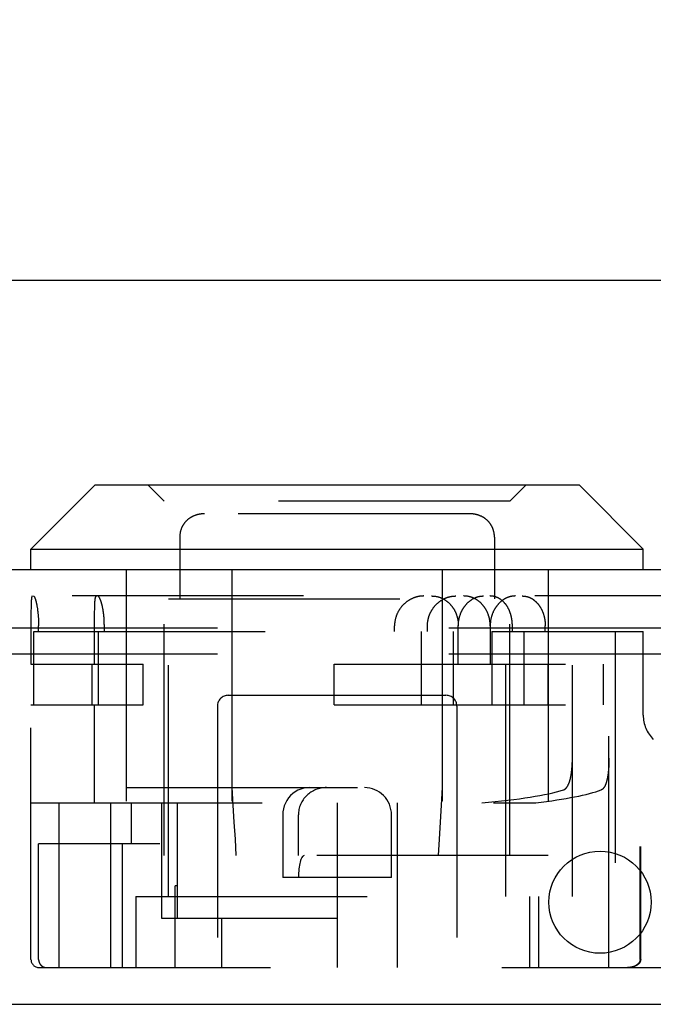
# Model space of a CAD drawing. Header units: inches. Extents: x 0 to 77.3, y 0 to 50.
# Tile 7 of 14: x 32.5 to 33.7, y 10.6 to 12.4. Entities that reach past the tile are written whole.
import ezdxf

# ---------------------------------------------------------------- set-up
doc = ezdxf.new("R2010")
doc.units = ezdxf.units.IN
doc.header["$LTSCALE"] = 4.25
doc.header["$MEASUREMENT"] = 0
doc.linetypes.add('HIDDEN', pattern=[0.2, 0.1, -0.1])
doc.layers.get('0').update_dxf_attribs({"linetype": 'CONTINUOUS'})
for name, color, linetype in [('DEFAULT_2', 8, 'HIDDEN'), ('DIMENSIONS', 7, 'CONTINUOUS'), ('DOOR_ASSEMBLY', 7, 'CONTINUOUS')]:
    doc.layers.add(name, color=color, linetype=linetype)
doc.styles.get("Standard").update_dxf_attribs({"font": 'arial.ttf'})
doc.dimstyles.new('DIMSTYLE_1', dxfattribs={"dimtxt": 0.340909, "dimasz": 0.454545, "dimexe": 0.09, "dimexo": 0.07, "dimgap": 0.0375, "dimtad": 0, "dimtih": 1, "dimtoh": 1, "dimzin": 4, "dimdsep": 46, "dimtxsty": 'Standard', "dimblk": '_FILLED', "dimblk1": '_FILLED', "dimblk2": '_FILLED', "dimcen": 0.09, "dimadec": 3, "dimazin": 1, "dimtfac": 1, "dimtdec": 3, "dimtofl": 0, "dimtmove": 0, "dimatfit": 3, "dimldrblk": '_FILLED', "dimfxl": 0, "dimtolj": 1, "dimtzin": 4, "dimarcsym": 0})

# ---------------------------------------------------------------- blocks, each defined once
blk = doc.blocks.new('_FILLED')
at = {"color": 0, "linetype": 'ByBlock'}
blk.add_solid([(0, 0), (-1, 0.2), (-1, -0.2)], dxfattribs=at)
blk = doc.blocks.new('*D11')
at = {"layer": 'DIMENSIONS', "color": 2, "linetype": 'Continuous'}
for p, q in [((18.4552, 11.5885), (18.4552, 12.3055)), ((34.8302, 11.5885), (34.8302, 12.3055)), ((18.4552, 11.8964), (25.0972, 11.8964)), ((34.8302, 11.8964), (28.1882, 11.8964))]:
    blk.add_line(p, q, dxfattribs=at)
at = {"layer": 'DIMENSIONS', "color": 2, "linetype": 'Continuous', "xscale": 0.4545454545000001, "yscale": 0.4545454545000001, "zscale": 0.4545454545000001, "rotation": 180}
blk.add_blockref('_FILLED', (18.4552, 11.8964), dxfattribs=at)
at = {"layer": 'DIMENSIONS', "color": 2, "linetype": 'Continuous', "xscale": 0.4545454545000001, "yscale": 0.4545454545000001, "zscale": 0.4545454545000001}
blk.add_blockref('_FILLED', (34.8302, 11.8964), dxfattribs=at)
at = {"layer": 'DIMENSIONS', "color": 2, "linetype": 'Continuous', "insert": (26.6427, 12.0669), "char_height": 0.34091, "width": 2.750084, "attachment_point": 2, "line_spacing_factor": 0.9}
blk.add_mtext('16.38 DOOR', dxfattribs=at)

msp = doc.modelspace()

# ---------------------------------------------------------------- linework, layer by layer
at = {"layer": 'DEFAULT_2', "color": 8, "linetype": 'HIDDEN'}
for p, q in [((34.5772, 11.2581), (18.6732, 11.2581)), ((34.5772, 11.2101), (18.6732, 11.2101))]:
    msp.add_line(p, q, dxfattribs=at)
at = {"layer": 'DOOR_ASSEMBLY', "color": 7, "linetype": 'Continuous'}
for p, q in [((32.6527, 11.5211), (32.5347, 11.4031)), ((32.6527, 11.5211), (33.5417, 11.5211)), ((33.5417, 11.5211), (33.6597, 11.4031)), ((32.5347, 11.4031), (33.6597, 11.4031)), ((32.5347, 11.3651), (32.5347, 11.4031)), ((33.6597, 11.3651), (33.6597, 11.4031))]:
    msp.add_line(p, q, dxfattribs=at)
at = {"layer": 'DOOR_ASSEMBLY', "color": 8, "linetype": 'HIDDEN'}
for p, q in [((32.7797, 11.4911), (32.7497, 11.5211)), ((33.4147, 11.4911), (33.4447, 11.5211)), ((33.4147, 11.4911), (32.7797, 11.4911)), ((32.7797, 10.8401), (32.7797, 11.4911)), ((33.4147, 10.8401), (33.4147, 11.4911)), ((32.8502, 11.468), (32.8495, 11.4679)), ((33.3405, 11.4681), (32.8538, 11.4681)), ((32.8322, 11.4634), (32.8315, 11.463)), ((32.8335, 11.4639), (32.8328, 11.4637)), ((32.8348, 11.4645), (32.8341, 11.4642)), ((33.3596, 11.4645), (33.3589, 11.4648)), ((33.3635, 11.4627), (33.3628, 11.463)), ((33.3647, 11.462), (33.3641, 11.4624)), ((33.3678, 11.4602), (33.3672, 11.4606)), ((32.8124, 11.4441), (32.8121, 11.4434)), ((32.8131, 11.4454), (32.8128, 11.4447)), ((33.3819, 11.4441), (33.3816, 11.4447)), ((33.3826, 11.4427), (33.3823, 11.4434)), ((33.3854, 11.434), (33.3852, 11.4347)), ((33.3863, 11.425), (33.3863, 11.3121)), ((32.7097, 11.3651), (32.7097, 10.8401)), ((32.904, 11.3651), (32.904, 10.8401)), ((33.2904, 11.3651), (33.2904, 10.8401)), ((33.4847, 11.3651), (33.4847, 10.8401)), ((34.7354, 11.3171), (18.55, 11.3171)), ((32.535, 11.3027), (32.5349, 11.301)), ((32.5351, 11.3049), (32.535, 11.3038)), ((32.535, 11.3038), (32.535, 11.3027)), ((32.5352, 11.3069), (32.5351, 11.3059)), ((32.5351, 11.3059), (32.5351, 11.3049)), ((32.5352, 11.3078), (32.5352, 11.3069)), ((32.652, 11.3027), (32.6521, 11.3038)), ((32.652, 11.3016), (32.652, 11.3027)), ((32.6521, 11.3038), (32.6522, 11.3049)), ((32.6522, 11.3049), (32.6522, 11.3059)), ((32.7872, 11.3121), (33.4072, 11.3121)), ((32.7872, 10.7651), (32.7872, 11.3121)), ((33.4072, 10.7651), (33.4072, 11.3121)), ((32.5348, 11.294), (32.5347, 11.2906)), ((32.5347, 11.2906), (32.5347, 11.2854)), ((32.5347, 11.2854), (32.5347, 11.1921)), ((32.5349, 11.2992), (32.5348, 11.2967)), ((32.5348, 11.2967), (32.5348, 11.294)), ((32.5349, 11.301), (32.5349, 11.2992)), ((32.5458, 11.2983), (32.546, 11.297)), ((32.546, 11.297), (32.5463, 11.2957)), ((32.5463, 11.2957), (32.5465, 11.2944)), ((32.5465, 11.2944), (32.5467, 11.293)), ((32.5467, 11.293), (32.5468, 11.2917)), ((32.5468, 11.2917), (32.547, 11.2902)), ((32.547, 11.2902), (32.5472, 11.2888)), ((32.5475, 11.2866), (32.5476, 11.2851)), ((32.5476, 11.2851), (32.5478, 11.2836)), ((32.6517, 11.2884), (32.6518, 11.292)), ((32.6517, 11.2839), (32.6517, 11.2884)), ((32.6518, 11.2947), (32.6519, 11.2967)), ((32.6518, 11.292), (32.6518, 11.2947)), ((32.6519, 11.2986), (32.652, 11.3004)), ((32.6519, 11.2967), (32.6519, 11.2986)), ((32.652, 11.3004), (32.652, 11.3016)), ((32.5478, 11.2836), (32.5479, 11.2821)), ((32.5479, 11.2821), (32.548, 11.2806)), ((32.5482, 11.2782), (32.5483, 11.2766)), ((32.5483, 11.2766), (32.5484, 11.275)), ((32.5484, 11.275), (32.5485, 11.2734)), ((32.5485, 11.2734), (32.5485, 11.2718)), ((32.5485, 11.2718), (32.5486, 11.2702)), ((32.5486, 11.2702), (32.5487, 11.2686)), ((32.5487, 11.2686), (32.5487, 11.267)), ((32.5487, 11.267), (32.5487, 11.2653)), ((32.6517, 11.2785), (32.6517, 11.2839)), ((32.6517, 11.1921), (32.6517, 11.2785)), ((32.6693, 11.2725), (32.6692, 11.2741)), ((32.6694, 11.271), (32.6693, 11.2725)), ((32.6695, 11.2669), (32.6695, 11.2685)), ((32.6695, 11.2653), (32.6695, 11.2669)), ((32.5397, 11.2521), (33.311, 11.2521)), ((32.5397, 11.1171), (32.5397, 11.2521)), ((32.5487, 11.2653), (32.5487, 11.2637)), ((32.5487, 11.2637), (32.5487, 11.2621)), ((32.5487, 11.2521), (32.5487, 11.2621)), ((32.658, 11.2521), (32.658, 11.1171)), ((32.6696, 11.2637), (32.6695, 11.2653)), ((32.6696, 11.2621), (32.6696, 11.2637)), ((32.6696, 11.2521), (32.6696, 11.2621)), ((33.2027, 11.2521), (33.2027, 11.2621)), ((33.2518, 11.2521), (33.2518, 11.1171)), ((33.2631, 11.2521), (33.2631, 11.2621)), ((33.311, 11.1171), (33.311, 11.2521)), ((33.3199, 11.1921), (33.3199, 11.2621)), ((33.3784, 11.2621), (33.3784, 11.1921)), ((33.3817, 11.2521), (33.6597, 11.2521)), ((33.3817, 11.2521), (33.3817, 11.1171)), ((33.4192, 11.2521), (33.4192, 11.2621)), ((33.4409, 11.1171), (33.4409, 11.2521)), ((33.4797, 11.2521), (33.4797, 11.2621)), ((33.5295, 10.7651), (33.5295, 11.2521)), ((33.5967, 10.6346), (33.5967, 11.2521)), ((33.6082, 11.2521), (33.6082, 10.6346)), ((33.6597, 11.0982), (33.6597, 11.2521)), ((32.5347, 11.1921), (32.7409, 11.1921)), ((32.6474, 11.1171), (32.6474, 11.1921)), ((32.7409, 11.1171), (32.7409, 11.1921)), ((33.0919, 11.1921), (33.5869, 11.1921)), ((33.0919, 11.1171), (33.0919, 11.1921)), ((33.4851, 11.1171), (33.4851, 11.1921)), ((33.5869, 11.1171), (33.5869, 11.1921)), ((32.8972, 11.1346), (33.2972, 11.1346)), ((32.5347, 11.1171), (32.7409, 11.1171)), ((32.5347, 10.6496), (32.5347, 11.1171)), ((32.6517, 10.9371), (32.6517, 11.1171)), ((32.8772, 11.1146), (32.8772, 10.6346)), ((33.0919, 11.1171), (33.5869, 11.1171)), ((33.3172, 11.1146), (33.3172, 10.6346)), ((33.5294, 11.0143), (33.5295, 11.016)), ((33.5294, 11.0126), (33.5294, 11.0143)), ((33.5295, 11.0177), (33.5295, 11.0194)), ((33.5295, 11.016), (33.5295, 11.0177)), ((33.5967, 11.0143), (33.5966, 11.0125)), ((33.5967, 11.0194), (33.5967, 11.0177)), ((33.5967, 11.0177), (33.5967, 11.016)), ((33.5967, 11.016), (33.5967, 11.0143)), ((33.5288, 11.0025), (33.529, 11.0041)), ((33.529, 11.0041), (33.5291, 11.0058)), ((33.5291, 11.0058), (33.5292, 11.0075)), ((33.5292, 11.0075), (33.5293, 11.0092)), ((33.5293, 11.0109), (33.5294, 11.0126)), ((33.5293, 11.0092), (33.5293, 11.0109)), ((33.5958, 10.9976), (33.5956, 10.996)), ((33.5959, 10.9992), (33.5958, 10.9976)), ((33.596, 11.0008), (33.5959, 10.9992)), ((33.5962, 11.0024), (33.596, 11.0008)), ((33.5963, 11.0041), (33.5962, 11.0024)), ((33.5964, 11.0058), (33.5963, 11.0041)), ((33.5965, 11.0091), (33.5964, 11.0074)), ((33.5964, 11.0074), (33.5964, 11.0058)), ((33.5966, 11.0108), (33.5965, 11.0091)), ((33.5966, 11.0125), (33.5966, 11.0108)), ((32.7097, 10.9651), (33.4847, 10.9651)), ((32.5347, 10.9371), (33.4623, 10.9371)), ((32.5862, 10.9371), (32.5862, 10.6346)), ((32.6808, 10.9371), (32.6808, 10.8621)), ((32.7189, 10.9371), (32.7189, 10.8621)), ((32.7745, 10.9371), (32.7745, 10.7251)), ((32.8041, 10.7251), (32.8041, 10.9371)), ((33.0972, 10.9371), (33.0972, 10.6346)), ((33.2082, 10.6346), (33.2082, 10.9371)), ((32.9972, 10.9151), (32.9972, 10.8001)), ((33.0261, 10.8401), (33.0261, 10.9151)), ((33.1972, 10.8001), (33.1972, 10.9151)), ((32.7717, 10.8621), (32.5487, 10.8621)), ((32.5487, 10.6496), (32.5487, 10.8621)), ((32.6809, 10.8621), (32.6809, 10.6346)), ((32.7029, 10.6346), (32.7029, 10.8621)), ((34.3851, 10.8571), (33.6538, 10.8571)), ((33.6538, 10.6496), (33.6538, 10.8571)), ((33.6549, 10.6496), (33.6549, 10.8571)), ((33.4847, 10.8401), (32.7097, 10.8401)), ((33.1972, 10.8001), (32.9972, 10.8001)), ((32.8041, 10.7846), (32.7997, 10.7846)), ((32.7997, 10.6346), (32.7997, 10.7846)), ((32.7272, 10.7651), (33.5295, 10.7651)), ((32.7272, 10.7651), (32.7272, 10.6346)), ((33.4512, 10.6346), (33.4512, 10.7651)), ((33.4672, 10.7651), (33.4672, 10.6346)), ((32.7745, 10.7251), (33.0972, 10.7251)), ((32.885, 10.7251), (32.885, 10.6346)), ((32.5497, 10.6346), (34.4601, 10.6346))]:
    msp.add_line(p, q, dxfattribs=at)
at = {"layer": 'DOOR_ASSEMBLY', "color": 3, "linetype": 'Continuous'}
for p, q in [((34.7354, 11.3651), (18.55, 11.3651)), ((18.4702, 10.5671), (34.8152, 10.5671))]:
    msp.add_line(p, q, dxfattribs=at)
at = {"layer": 'DOOR_ASSEMBLY', "color": 8, "linetype": 'HIDDEN'}
for points in [[(32.8538, 11.4681), (32.8532, 11.4681), (32.8524, 11.4681), (32.8517, 11.468), (32.851, 11.468), (32.8502, 11.468), (32.8495, 11.4679), (32.8488, 11.4678), (32.8481, 11.4678), (32.8473, 11.4677), (32.8466, 11.4676), (32.8459, 11.4675), (32.8452, 11.4674), (32.8445, 11.4673), (32.8438, 11.4671), (32.8431, 11.467), (32.8424, 11.4668), (32.8416, 11.4667), (32.8409, 11.4665), (32.8403, 11.4663), (32.8396, 11.4661), (32.8389, 11.4659), (32.8382, 11.4657), (32.8375, 11.4655), (32.8368, 11.4653), (32.8361, 11.465), (32.8355, 11.4648), (32.8348, 11.4645), (32.8341, 11.4642), (32.8335, 11.4639), (32.8328, 11.4637), (32.8322, 11.4634), (32.8315, 11.463), (32.8309, 11.4627), (32.8303, 11.4624), (32.8296, 11.462), (32.829, 11.4617), (32.8284, 11.4613), (32.8278, 11.4609), (32.8272, 11.4606), (32.8266, 11.4602), (32.826, 11.4598), (32.8254, 11.4593), (32.8248, 11.4589), (32.8243, 11.4585), (32.8237, 11.4581), (32.8231, 11.4576), (32.8226, 11.4571), (32.822, 11.4567), (32.8215, 11.4562), (32.821, 11.4557), (32.8205, 11.4552), (32.82, 11.4547), (32.8195, 11.4542), (32.819, 11.4536), (32.8185, 11.4531), (32.818, 11.4526), (32.8176, 11.452), (32.8171, 11.4515), (32.8167, 11.4509), (32.8162, 11.4503), (32.8158, 11.4497), (32.8154, 11.4491), (32.815, 11.4485), (32.8146, 11.4479), (32.8142, 11.4473), (32.8138, 11.4467), (32.8134, 11.446), (32.8131, 11.4454), (32.8128, 11.4447), (32.8124, 11.4441), (32.8121, 11.4434), (32.8118, 11.4427), (32.8115, 11.442), (32.8112, 11.4413), (32.8109, 11.4406), (32.8107, 11.4399), (32.8104, 11.4392), (32.8102, 11.4385), (32.8099, 11.4377), (32.8097, 11.437), (32.8095, 11.4363), (32.8093, 11.4355), (32.8091, 11.4347), (32.809, 11.434), (32.8088, 11.4332), (32.8087, 11.4324), (32.8086, 11.4316), (32.8084, 11.4308), (32.8083, 11.43), (32.8083, 11.4292), (32.8082, 11.4284), (32.8081, 11.4275), (32.8081, 11.4267), (32.8081, 11.4259), (32.8081, 11.425), (32.8081, 11.4247)], [(32.8403, 11.4663), (32.8396, 11.4661), (32.8389, 11.4659), (32.8382, 11.4657), (32.8375, 11.4655)], [(32.8424, 11.4668), (32.8417, 11.4667), (32.841, 11.4665)], [(32.8481, 11.4678), (32.8473, 11.4677), (32.8466, 11.4676), (32.8459, 11.4675), (32.8452, 11.4674), (32.8445, 11.4673), (32.8438, 11.4671)], [(32.8538, 11.4681), (32.8532, 11.4681), (32.8524, 11.4681), (32.8517, 11.468)], [(33.3805, 11.4467), (33.3802, 11.4473), (33.3798, 11.4479), (33.3794, 11.4485), (33.379, 11.4491), (33.3786, 11.4497), (33.3781, 11.4503), (33.3777, 11.4509), (33.3773, 11.4515), (33.3768, 11.452), (33.3763, 11.4526), (33.3759, 11.4531), (33.3754, 11.4537), (33.3749, 11.4542), (33.3744, 11.4547), (33.3739, 11.4552), (33.3734, 11.4557), (33.3728, 11.4562), (33.3723, 11.4567), (33.3718, 11.4571), (33.3712, 11.4576), (33.3707, 11.4581), (33.3701, 11.4585), (33.3695, 11.4589), (33.369, 11.4594), (33.3684, 11.4598), (33.3678, 11.4602), (33.3672, 11.4606), (33.3666, 11.4609), (33.366, 11.4613), (33.3654, 11.4617), (33.3647, 11.462), (33.3641, 11.4624), (33.3635, 11.4627), (33.3628, 11.463), (33.3622, 11.4634), (33.3615, 11.4637), (33.3609, 11.4639), (33.3602, 11.4642), (33.3596, 11.4645), (33.3589, 11.4648), (33.3582, 11.465), (33.3575, 11.4653), (33.3569, 11.4655), (33.3562, 11.4657), (33.3555, 11.4659), (33.3548, 11.4661), (33.3541, 11.4663), (33.3534, 11.4665), (33.3527, 11.4667), (33.352, 11.4668), (33.3513, 11.467), (33.3506, 11.4671), (33.3499, 11.4673), (33.3492, 11.4674), (33.3485, 11.4675), (33.3477, 11.4676), (33.347, 11.4677), (33.3463, 11.4678), (33.3456, 11.4678), (33.3449, 11.4679), (33.3441, 11.468), (33.3434, 11.468), (33.3427, 11.468), (33.3419, 11.4681), (33.3412, 11.4681), (33.3405, 11.4681)], [(33.3463, 11.4678), (33.3456, 11.4678), (33.3449, 11.4679), (33.3441, 11.468), (33.3434, 11.468), (33.3427, 11.468)], [(33.3492, 11.4674), (33.3485, 11.4675), (33.3477, 11.4676)], [(33.352, 11.4668), (33.3513, 11.467), (33.3506, 11.4671)], [(33.3575, 11.4653), (33.3569, 11.4655), (33.3562, 11.4657), (33.3555, 11.4659), (33.3548, 11.4661), (33.3541, 11.4663), (33.3534, 11.4665)], [(32.815, 11.4485), (32.8146, 11.4479), (32.8142, 11.4473)], [(32.8185, 11.4531), (32.818, 11.4526), (32.8176, 11.452), (32.8171, 11.4515), (32.8167, 11.4509)], [(32.8215, 11.4562), (32.821, 11.4557), (32.8205, 11.4552), (32.82, 11.4547)], [(32.8266, 11.4602), (32.826, 11.4598), (32.8254, 11.4594), (32.8248, 11.4589), (32.8243, 11.4585)], [(32.8309, 11.4627), (32.8303, 11.4624), (32.8296, 11.462), (32.829, 11.4617), (32.8284, 11.4613), (32.8278, 11.4609), (32.8272, 11.4606)], [(32.8368, 11.4653), (32.8361, 11.465), (32.8355, 11.4648)], [(33.3622, 11.4634), (33.3615, 11.4637), (33.3609, 11.4639), (33.3602, 11.4642)], [(33.3729, 11.4562), (33.3723, 11.4567), (33.3718, 11.4571), (33.3712, 11.4576), (33.3707, 11.4581), (33.3701, 11.4585)], [(33.3759, 11.4531), (33.3754, 11.4536), (33.3749, 11.4542), (33.3744, 11.4547)], [(33.379, 11.4491), (33.3786, 11.4497), (33.3781, 11.4503), (33.3777, 11.4509)], [(32.8084, 11.4308), (32.8083, 11.43), (32.8083, 11.4292)], [(32.809, 11.434), (32.8088, 11.4332), (32.8087, 11.4324)], [(32.8099, 11.4377), (32.8097, 11.437), (32.8095, 11.4363), (32.8093, 11.4355), (32.8091, 11.4347)], [(32.8118, 11.4427), (32.8115, 11.442), (32.8112, 11.4413)], [(33.3813, 11.4454), (33.3809, 11.446), (33.3805, 11.4467)], [(33.3863, 11.425), (33.3863, 11.4259), (33.3863, 11.4267), (33.3862, 11.4276), (33.3862, 11.4284), (33.3861, 11.4292), (33.386, 11.43), (33.3859, 11.4308), (33.3858, 11.4316), (33.3857, 11.4324), (33.3855, 11.4332), (33.3854, 11.434), (33.3852, 11.4347), (33.385, 11.4355), (33.3848, 11.4363), (33.3846, 11.437), (33.3844, 11.4377), (33.3842, 11.4385), (33.384, 11.4392), (33.3837, 11.4399), (33.3834, 11.4406), (33.3832, 11.4413), (33.3829, 11.442), (33.3826, 11.4427), (33.3823, 11.4434), (33.3819, 11.4441), (33.3816, 11.4447), (33.3813, 11.4454)], [(33.3844, 11.4377), (33.3842, 11.4385), (33.384, 11.4392), (33.3837, 11.4399), (33.3834, 11.4406), (33.3832, 11.4413)], [(33.386, 11.43), (33.3859, 11.4308), (33.3858, 11.4316), (33.3857, 11.4324)], [(32.8081, 11.4276), (32.8081, 11.4267), (32.8081, 11.4259), (32.8081, 11.425), (32.8081, 11.3121)], [(33.3863, 11.4267), (33.3862, 11.4275), (33.3862, 11.4284), (33.3861, 11.4292)], [(32.5374, 11.3171), (32.5373, 11.3171), (32.5372, 11.317), (32.5371, 11.317), (32.5371, 11.317), (32.537, 11.3169), (32.5369, 11.3168), (32.5368, 11.3168), (32.5368, 11.3167), (32.5367, 11.3166), (32.5366, 11.3164), (32.5366, 11.3163), (32.5365, 11.3162), (32.5364, 11.316), (32.5364, 11.3159), (32.5363, 11.3157), (32.5362, 11.3155), (32.5362, 11.3153), (32.5361, 11.3151), (32.5361, 11.3148), (32.536, 11.3146), (32.536, 11.3143), (32.5359, 11.3141), (32.5359, 11.3138), (32.5358, 11.3135), (32.5358, 11.3132), (32.5357, 11.3129), (32.5357, 11.3126), (32.5356, 11.3122), (32.5356, 11.3119), (32.5355, 11.3115), (32.5355, 11.3112), (32.5355, 11.3108), (32.5354, 11.3104), (32.5354, 11.31), (32.5353, 11.3096), (32.5353, 11.3092), (32.5353, 11.3087), (32.5352, 11.3078)], [(32.5391, 11.3171), (32.5392, 11.3171), (32.5393, 11.317), (32.5394, 11.317), (32.5395, 11.317), (32.5396, 11.3169), (32.5397, 11.3168), (32.5398, 11.3168), (32.5399, 11.3167), (32.54, 11.3166), (32.5402, 11.3164), (32.5403, 11.3163), (32.5404, 11.3162), (32.5405, 11.316), (32.5406, 11.3158), (32.5408, 11.3157), (32.5409, 11.3155), (32.541, 11.3153), (32.5411, 11.315), (32.5412, 11.3148), (32.5414, 11.3146), (32.5415, 11.3143), (32.5416, 11.314), (32.5417, 11.3138), (32.5419, 11.3135), (32.542, 11.3132), (32.5421, 11.3128), (32.5422, 11.3125), (32.5424, 11.3122), (32.5425, 11.3118), (32.5426, 11.3115), (32.5428, 11.3111), (32.5429, 11.3107), (32.543, 11.3103), (32.5431, 11.3099), (32.5433, 11.3095), (32.5434, 11.309), (32.5435, 11.3086), (32.5437, 11.3081), (32.5438, 11.3077), (32.5439, 11.3072), (32.544, 11.3067), (32.5442, 11.3062), (32.5443, 11.3057), (32.5444, 11.3052), (32.5445, 11.3047), (32.5446, 11.3041), (32.5448, 11.3036), (32.5449, 11.3031), (32.545, 11.3025), (32.5451, 11.3019), (32.5452, 11.3013), (32.5454, 11.3007), (32.5455, 11.3001), (32.5456, 11.2995), (32.5457, 11.2989), (32.5458, 11.2983)], [(32.6522, 11.3059), (32.6523, 11.3069), (32.6523, 11.3074), (32.6524, 11.3078), (32.6524, 11.3083), (32.6524, 11.3087), (32.6525, 11.3092), (32.6525, 11.3096), (32.6526, 11.31), (32.6526, 11.3104), (32.6527, 11.3108), (32.6527, 11.3112), (32.6528, 11.3115), (32.6528, 11.3119), (32.6529, 11.3122), (32.6529, 11.3126), (32.653, 11.3129), (32.653, 11.3132), (32.6531, 11.3135), (32.6532, 11.3138), (32.6532, 11.3141), (32.6533, 11.3143), (32.6534, 11.3146), (32.6534, 11.3148), (32.6535, 11.3151), (32.6536, 11.3153), (32.6537, 11.3155), (32.6537, 11.3157), (32.6538, 11.3159), (32.6539, 11.316), (32.654, 11.3162), (32.6541, 11.3163), (32.6541, 11.3164), (32.6542, 11.3166), (32.6543, 11.3167), (32.6544, 11.3168), (32.6545, 11.3168), (32.6546, 11.3169), (32.6547, 11.317), (32.6548, 11.317), (32.6549, 11.317), (32.655, 11.3171), (32.6551, 11.3171)], [(32.6692, 11.2741), (32.6691, 11.2749), (32.6691, 11.2757), (32.669, 11.2765), (32.669, 11.2773), (32.6689, 11.2781), (32.6688, 11.2789), (32.6687, 11.2796), (32.6687, 11.2804), (32.6686, 11.2812), (32.6685, 11.2819), (32.6684, 11.2827), (32.6683, 11.2835), (32.6682, 11.2842), (32.6682, 11.285), (32.6681, 11.2857), (32.668, 11.2864), (32.6679, 11.2872), (32.6677, 11.2879), (32.6676, 11.2886), (32.6675, 11.2894), (32.6674, 11.2901), (32.6673, 11.2908), (32.6672, 11.2915), (32.6671, 11.2922), (32.6669, 11.2929), (32.6668, 11.2936), (32.6667, 11.2942), (32.6665, 11.2949), (32.6664, 11.2956), (32.6663, 11.2962), (32.6661, 11.2969), (32.666, 11.2975), (32.6659, 11.2982), (32.6657, 11.2988), (32.6656, 11.2994), (32.6654, 11.3), (32.6653, 11.3006), (32.6651, 11.3012), (32.665, 11.3018), (32.6648, 11.3024), (32.6647, 11.3029), (32.6645, 11.3035), (32.6644, 11.304), (32.6642, 11.3046), (32.6641, 11.3051), (32.6639, 11.3056), (32.6637, 11.3061), (32.6636, 11.3066), (32.6634, 11.3071), (32.6633, 11.3076), (32.6631, 11.3081), (32.6629, 11.3085), (32.6628, 11.309), (32.6626, 11.3094), (32.6624, 11.3098), (32.6623, 11.3102), (32.6621, 11.3106), (32.6619, 11.311), (32.6618, 11.3114), (32.6616, 11.3118), (32.6615, 11.3121), (32.6613, 11.3125), (32.6611, 11.3128), (32.661, 11.3131), (32.6608, 11.3134), (32.6606, 11.3137), (32.6605, 11.314), (32.6603, 11.3143), (32.6602, 11.3145), (32.66, 11.3148), (32.6598, 11.315), (32.6597, 11.3152), (32.6595, 11.3154), (32.6594, 11.3156), (32.6592, 11.3158), (32.6591, 11.316), (32.6589, 11.3162), (32.6588, 11.3163), (32.6586, 11.3164), (32.6585, 11.3166), (32.6583, 11.3167), (32.6582, 11.3168), (32.658, 11.3168), (32.6579, 11.3169), (32.6578, 11.317), (32.6576, 11.317), (32.6575, 11.317), (32.6573, 11.3171), (32.6572, 11.3171)], [(33.2565, 11.3171), (33.2558, 11.3171), (33.255, 11.317), (33.2542, 11.317), (33.2534, 11.317), (33.2526, 11.3169), (33.2518, 11.3168), (33.251, 11.3168), (33.2502, 11.3167), (33.2494, 11.3166), (33.2486, 11.3164), (33.2478, 11.3163), (33.247, 11.3162), (33.2462, 11.316), (33.2455, 11.3158), (33.2447, 11.3156), (33.2439, 11.3154), (33.2431, 11.3152), (33.2423, 11.315), (33.2415, 11.3148), (33.2408, 11.3145), (33.24, 11.3143), (33.2392, 11.314), (33.2385, 11.3137), (33.2377, 11.3134), (33.2369, 11.3131), (33.2362, 11.3128), (33.2354, 11.3125), (33.2347, 11.3121), (33.2339, 11.3118), (33.2332, 11.3114), (33.2325, 11.311), (33.2317, 11.3106), (33.231, 11.3102), (33.2303, 11.3098), (33.2296, 11.3094), (33.2289, 11.309), (33.2282, 11.3085), (33.2275, 11.3081), (33.2268, 11.3076), (33.2261, 11.3071), (33.2254, 11.3066), (33.2248, 11.3061), (33.2241, 11.3056), (33.2235, 11.3051), (33.2228, 11.3046), (33.2222, 11.304), (33.2215, 11.3035), (33.2209, 11.3029), (33.2203, 11.3024), (33.2197, 11.3018), (33.2191, 11.3012), (33.2185, 11.3006), (33.2179, 11.3), (33.2174, 11.2994), (33.2168, 11.2988), (33.2163, 11.2982), (33.2157, 11.2975), (33.2152, 11.2969), (33.2147, 11.2962), (33.2142, 11.2956), (33.2137, 11.2949), (33.2132, 11.2942), (33.2127, 11.2936), (33.2122, 11.2929), (33.2118, 11.2922), (33.2113, 11.2915), (33.2109, 11.2908), (33.2104, 11.2901), (33.21, 11.2894), (33.2096, 11.2886), (33.2092, 11.2879), (33.2088, 11.2872), (33.2085, 11.2864), (33.2081, 11.2857), (33.2078, 11.285), (33.2074, 11.2842), (33.2071, 11.2835), (33.2068, 11.2827), (33.2065, 11.2819), (33.2062, 11.2812), (33.2059, 11.2804), (33.2056, 11.2796), (33.2054, 11.2789), (33.2051, 11.2781), (33.2049, 11.2773), (33.2047, 11.2765), (33.2045, 11.2757), (33.2043, 11.2749), (33.2041, 11.2741), (33.2039, 11.2733), (33.2037, 11.2725), (33.2036, 11.2718), (33.2035, 11.271), (33.2033, 11.2701), (33.2032, 11.2693), (33.2031, 11.2685), (33.203, 11.2677), (33.2029, 11.2669), (33.2029, 11.2661), (33.2028, 11.2653), (33.2028, 11.2645), (33.2028, 11.2637), (33.2027, 11.2629), (33.2027, 11.2621)], [(33.2631, 11.2621), (33.2632, 11.2629), (33.2632, 11.2637), (33.2632, 11.2645), (33.2632, 11.2653), (33.2633, 11.2662), (33.2634, 11.267), (33.2634, 11.2678), (33.2635, 11.2686), (33.2636, 11.2694), (33.2637, 11.2702), (33.2639, 11.271), (33.264, 11.2718), (33.2642, 11.2726), (33.2643, 11.2734), (33.2645, 11.2743), (33.2647, 11.275), (33.2649, 11.2758), (33.2651, 11.2766), (33.2653, 11.2774), (33.2655, 11.2782), (33.2658, 11.279), (33.266, 11.2798), (33.2663, 11.2806), (33.2666, 11.2813), (33.2668, 11.2821), (33.2671, 11.2829), (33.2674, 11.2836), (33.2678, 11.2844), (33.2681, 11.2851), (33.2684, 11.2859), (33.2688, 11.2866), (33.2692, 11.2874), (33.2695, 11.2881), (33.2699, 11.2888), (33.2703, 11.2895), (33.2707, 11.2902), (33.2711, 11.291), (33.2716, 11.2917), (33.272, 11.2924), (33.2725, 11.293), (33.2729, 11.2937), (33.2734, 11.2944), (33.2739, 11.2951), (33.2744, 11.2957), (33.2749, 11.2964), (33.2754, 11.297), (33.2759, 11.2977), (33.2764, 11.2983), (33.2769, 11.2989), (33.2775, 11.2995), (33.278, 11.3001), (33.2786, 11.3007), (33.2792, 11.3013), (33.2797, 11.3019), (33.2803, 11.3025), (33.2809, 11.3031), (33.2815, 11.3036), (33.2821, 11.3041), (33.2828, 11.3047), (33.2834, 11.3052), (33.284, 11.3057), (33.2847, 11.3062), (33.2853, 11.3067), (33.286, 11.3072), (33.2866, 11.3077), (33.2873, 11.3081), (33.288, 11.3086), (33.2887, 11.309), (33.2893, 11.3095), (33.29, 11.3099), (33.2907, 11.3103), (33.2914, 11.3107), (33.2921, 11.3111), (33.2929, 11.3115), (33.2936, 11.3118), (33.2943, 11.3122), (33.295, 11.3125), (33.2958, 11.3128), (33.2965, 11.3132), (33.2972, 11.3135), (33.298, 11.3138), (33.2987, 11.314), (33.2995, 11.3143), (33.3002, 11.3146), (33.301, 11.3148), (33.3017, 11.315), (33.3025, 11.3153), (33.3033, 11.3155), (33.304, 11.3157), (33.3048, 11.3158), (33.3056, 11.316), (33.3063, 11.3162), (33.3071, 11.3163), (33.3079, 11.3164), (33.3086, 11.3166), (33.3094, 11.3167), (33.3102, 11.3168), (33.311, 11.3168), (33.3117, 11.3169), (33.3125, 11.317), (33.3133, 11.317), (33.3141, 11.317), (33.3148, 11.3171), (33.3156, 11.3171)], [(33.2706, 11.3171), (33.2714, 11.3171), (33.2721, 11.317), (33.2729, 11.317), (33.2737, 11.317), (33.2744, 11.3169), (33.2752, 11.3168), (33.276, 11.3168), (33.2767, 11.3167), (33.2775, 11.3166), (33.2782, 11.3164), (33.279, 11.3163), (33.2797, 11.3162), (33.2805, 11.316), (33.2812, 11.3159), (33.282, 11.3157), (33.2827, 11.3155), (33.2834, 11.3153), (33.2842, 11.3151), (33.2849, 11.3148), (33.2856, 11.3146), (33.2863, 11.3143), (33.287, 11.3141), (33.2877, 11.3138), (33.2885, 11.3135), (33.2892, 11.3132), (33.2898, 11.3129), (33.2905, 11.3126), (33.2912, 11.3122), (33.2919, 11.3119), (33.2926, 11.3115), (33.2932, 11.3112), (33.2939, 11.3108), (33.2946, 11.3104), (33.2952, 11.31), (33.2959, 11.3096), (33.2965, 11.3092), (33.2971, 11.3087), (33.2978, 11.3083), (33.2984, 11.3078), (33.299, 11.3074), (33.2996, 11.3069), (33.3002, 11.3064), (33.3008, 11.3059), (33.3014, 11.3054), (33.302, 11.3049), (33.3025, 11.3044), (33.3031, 11.3038), (33.3036, 11.3033), (33.3042, 11.3027), (33.3047, 11.3022), (33.3053, 11.3016), (33.3058, 11.301), (33.3063, 11.3004), (33.3068, 11.2998), (33.3073, 11.2992), (33.3078, 11.2986), (33.3083, 11.298), (33.3088, 11.2973), (33.3092, 11.2967), (33.3097, 11.2961), (33.3101, 11.2954), (33.3106, 11.2947), (33.311, 11.2941), (33.3114, 11.2934), (33.3118, 11.2927), (33.3122, 11.292), (33.3126, 11.2913), (33.313, 11.2906), (33.3134, 11.2899), (33.3137, 11.2892), (33.3141, 11.2884), (33.3144, 11.2877), (33.3148, 11.287), (33.3151, 11.2862), (33.3154, 11.2855), (33.3157, 11.2847), (33.316, 11.2839), (33.3163, 11.2832), (33.3166, 11.2824), (33.3168, 11.2816), (33.3171, 11.2808), (33.3173, 11.2801), (33.3175, 11.2793), (33.3178, 11.2785), (33.318, 11.2777), (33.3182, 11.2769), (33.3184, 11.2761), (33.3185, 11.2753), (33.3187, 11.2745), (33.3189, 11.2736), (33.319, 11.2728), (33.3191, 11.272), (33.3193, 11.2712), (33.3194, 11.2704), (33.3195, 11.2695), (33.3196, 11.2687), (33.3197, 11.2679), (33.3197, 11.2671), (33.3198, 11.2662), (33.3198, 11.2654), (33.3199, 11.2646), (33.3199, 11.2637), (33.3199, 11.2629), (33.3199, 11.2621)], [(33.3199, 11.2621), (33.3199, 11.2629), (33.32, 11.2637), (33.32, 11.2646), (33.32, 11.2654), (33.3201, 11.2662), (33.3201, 11.2671), (33.3202, 11.2679), (33.3203, 11.2687), (33.3204, 11.2695), (33.3205, 11.2704), (33.3206, 11.2712), (33.3207, 11.272), (33.3209, 11.2728), (33.321, 11.2736), (33.3212, 11.2745), (33.3213, 11.2753), (33.3215, 11.2761), (33.3217, 11.2769), (33.3219, 11.2777), (33.3221, 11.2785), (33.3223, 11.2793), (33.3225, 11.2801), (33.3228, 11.2808), (33.323, 11.2816), (33.3233, 11.2824), (33.3236, 11.2832), (33.3238, 11.2839), (33.3241, 11.2847), (33.3244, 11.2855), (33.3247, 11.2862), (33.3251, 11.287), (33.3254, 11.2877), (33.3257, 11.2884), (33.3261, 11.2892), (33.3264, 11.2899), (33.3268, 11.2906), (33.3272, 11.2913), (33.3276, 11.292), (33.3279, 11.2927), (33.3283, 11.2934), (33.3288, 11.2941), (33.3292, 11.2947), (33.3296, 11.2954), (33.33, 11.2961), (33.3305, 11.2967), (33.3309, 11.2973), (33.3314, 11.298), (33.3318, 11.2986), (33.3323, 11.2992), (33.3328, 11.2998), (33.3333, 11.3004), (33.3338, 11.301), (33.3343, 11.3016), (33.3348, 11.3022), (33.3353, 11.3027), (33.3358, 11.3033), (33.3364, 11.3038), (33.3369, 11.3044), (33.3374, 11.3049), (33.338, 11.3054), (33.3385, 11.3059), (33.3391, 11.3064), (33.3397, 11.3069), (33.3402, 11.3074), (33.3408, 11.3078), (33.3414, 11.3083), (33.342, 11.3087), (33.3426, 11.3092), (33.3432, 11.3096), (33.3438, 11.31), (33.3444, 11.3104), (33.345, 11.3108), (33.3456, 11.3112), (33.3462, 11.3115), (33.3468, 11.3119), (33.3475, 11.3122), (33.3481, 11.3126), (33.3487, 11.3129), (33.3494, 11.3132), (33.35, 11.3135), (33.3506, 11.3138), (33.3513, 11.3141), (33.3519, 11.3143), (33.3526, 11.3146), (33.3532, 11.3148), (33.3539, 11.3151), (33.3545, 11.3153), (33.3552, 11.3155), (33.3559, 11.3157), (33.3565, 11.3159), (33.3572, 11.316), (33.3578, 11.3162), (33.3585, 11.3163), (33.3592, 11.3164), (33.3598, 11.3166), (33.3605, 11.3167), (33.3612, 11.3168), (33.3618, 11.3168), (33.3625, 11.3169), (33.3632, 11.317), (33.3639, 11.317), (33.3645, 11.317), (33.3652, 11.3171), (33.3659, 11.3171)], [(33.3784, 11.2621), (33.3784, 11.2629), (33.3784, 11.2637), (33.3784, 11.2646), (33.3783, 11.2654), (33.3783, 11.2662), (33.3782, 11.2671), (33.3782, 11.2679), (33.3781, 11.2687), (33.378, 11.2695), (33.3779, 11.2704), (33.3778, 11.2712), (33.3776, 11.272), (33.3775, 11.2728), (33.3774, 11.2736), (33.3772, 11.2744), (33.377, 11.2753), (33.3769, 11.2761), (33.3767, 11.2769), (33.3765, 11.2777), (33.3763, 11.2785), (33.376, 11.2793), (33.3758, 11.28), (33.3756, 11.2808), (33.3753, 11.2816), (33.3751, 11.2824), (33.3748, 11.2832), (33.3745, 11.2839), (33.3742, 11.2847), (33.3739, 11.2854), (33.3736, 11.2862), (33.3733, 11.2869), (33.3729, 11.2877), (33.3726, 11.2884), (33.3722, 11.2891), (33.3719, 11.2899), (33.3715, 11.2906), (33.3711, 11.2913), (33.3707, 11.292), (33.3703, 11.2927), (33.3699, 11.2934), (33.3695, 11.294), (33.3691, 11.2947), (33.3687, 11.2954), (33.3682, 11.296), (33.3678, 11.2967), (33.3673, 11.2973), (33.3668, 11.298), (33.3663, 11.2986), (33.3658, 11.2992), (33.3654, 11.2998), (33.3648, 11.3004), (33.3643, 11.301), (33.3638, 11.3016), (33.3633, 11.3022), (33.3627, 11.3027), (33.3622, 11.3033), (33.3616, 11.3038), (33.3611, 11.3044), (33.3605, 11.3049), (33.3599, 11.3054), (33.3594, 11.3059), (33.3588, 11.3064), (33.3582, 11.3069), (33.3576, 11.3074), (33.357, 11.3078), (33.3563, 11.3083), (33.3557, 11.3087), (33.3551, 11.3092), (33.3545, 11.3096), (33.3538, 11.31), (33.3532, 11.3104), (33.3525, 11.3108), (33.3519, 11.3112), (33.3512, 11.3115), (33.3505, 11.3119), (33.3499, 11.3122), (33.3492, 11.3126), (33.3485, 11.3129), (33.3478, 11.3132), (33.3471, 11.3135), (33.3464, 11.3138), (33.3457, 11.3141), (33.345, 11.3143), (33.3443, 11.3146), (33.3436, 11.3148), (33.3429, 11.3151), (33.3421, 11.3153), (33.3414, 11.3155), (33.3407, 11.3157), (33.3399, 11.3159), (33.3392, 11.316), (33.3385, 11.3162), (33.3377, 11.3163), (33.337, 11.3164), (33.3362, 11.3166), (33.3355, 11.3167), (33.3347, 11.3168), (33.334, 11.3168), (33.3332, 11.3169), (33.3325, 11.317), (33.3317, 11.317), (33.331, 11.317), (33.3302, 11.3171), (33.3295, 11.3171)], [(33.4192, 11.2621), (33.4192, 11.2629), (33.4192, 11.2637), (33.4192, 11.2645), (33.4192, 11.2653), (33.4191, 11.2661), (33.4191, 11.2669), (33.419, 11.2677), (33.419, 11.2685), (33.4189, 11.2693), (33.4188, 11.2701), (33.4187, 11.271), (33.4186, 11.2718), (33.4185, 11.2725), (33.4184, 11.2733), (33.4183, 11.2741), (33.4181, 11.2749), (33.418, 11.2757), (33.4178, 11.2765), (33.4177, 11.2773), (33.4175, 11.2781), (33.4173, 11.2789), (33.4172, 11.2796), (33.417, 11.2804), (33.4168, 11.2812), (33.4166, 11.2819), (33.4163, 11.2827), (33.4161, 11.2835), (33.4159, 11.2842), (33.4156, 11.285), (33.4154, 11.2857), (33.4151, 11.2864), (33.4148, 11.2872), (33.4146, 11.2879), (33.4143, 11.2886), (33.414, 11.2894), (33.4137, 11.2901), (33.4134, 11.2908), (33.4131, 11.2915), (33.4127, 11.2922), (33.4124, 11.2929), (33.412, 11.2936), (33.4117, 11.2942), (33.4113, 11.2949), (33.411, 11.2956), (33.4106, 11.2962), (33.4102, 11.2969), (33.4098, 11.2975), (33.4094, 11.2982), (33.409, 11.2988), (33.4086, 11.2994), (33.4082, 11.3), (33.4077, 11.3006), (33.4073, 11.3012), (33.4069, 11.3018), (33.4064, 11.3024), (33.4059, 11.3029), (33.4055, 11.3035), (33.405, 11.304), (33.4045, 11.3046), (33.404, 11.3051), (33.4035, 11.3056), (33.403, 11.3061), (33.4025, 11.3066), (33.402, 11.3071), (33.4015, 11.3076), (33.401, 11.3081), (33.4004, 11.3085), (33.3999, 11.309), (33.3994, 11.3094), (33.3988, 11.3098), (33.3983, 11.3102), (33.3977, 11.3106), (33.3971, 11.311), (33.3966, 11.3114), (33.396, 11.3118), (33.3954, 11.3121), (33.3948, 11.3125), (33.3942, 11.3128), (33.3936, 11.3131), (33.393, 11.3134), (33.3924, 11.3137), (33.3918, 11.314), (33.3912, 11.3143), (33.3906, 11.3145), (33.39, 11.3148), (33.3894, 11.315), (33.3887, 11.3152), (33.3881, 11.3154), (33.3875, 11.3156), (33.3869, 11.3158), (33.3862, 11.316), (33.3856, 11.3162), (33.3849, 11.3163), (33.3843, 11.3164), (33.3837, 11.3166), (33.383, 11.3167), (33.3824, 11.3168), (33.3817, 11.3168), (33.3811, 11.3169), (33.3804, 11.317), (33.3798, 11.317), (33.3791, 11.317), (33.3784, 11.3171), (33.3778, 11.3171)], [(33.4247, 11.3171), (33.424, 11.3171), (33.4234, 11.317), (33.4227, 11.317), (33.422, 11.317), (33.4213, 11.3169), (33.4206, 11.3168), (33.42, 11.3168), (33.4193, 11.3167), (33.4186, 11.3166), (33.4179, 11.3164), (33.4173, 11.3163), (33.4166, 11.3162), (33.4159, 11.316), (33.4152, 11.3159), (33.4146, 11.3157), (33.4139, 11.3155), (33.4132, 11.3153), (33.4126, 11.3151), (33.4119, 11.3148), (33.4112, 11.3146), (33.4106, 11.3143), (33.4099, 11.3141), (33.4093, 11.3138), (33.4086, 11.3135), (33.408, 11.3132), (33.4073, 11.3129), (33.4067, 11.3126), (33.4061, 11.3122), (33.4054, 11.3119), (33.4048, 11.3115), (33.4042, 11.3112), (33.4036, 11.3108), (33.403, 11.3104), (33.4023, 11.31), (33.4017, 11.3096), (33.4011, 11.3092), (33.4005, 11.3087), (33.4, 11.3083), (33.3994, 11.3078), (33.3988, 11.3074), (33.3982, 11.3069), (33.3976, 11.3064), (33.3971, 11.3059), (33.3965, 11.3054), (33.396, 11.3049), (33.3954, 11.3044), (33.3949, 11.3038), (33.3944, 11.3033), (33.3938, 11.3027), (33.3933, 11.3022), (33.3928, 11.3016), (33.3923, 11.301), (33.3918, 11.3004), (33.3913, 11.2998), (33.3908, 11.2992), (33.3904, 11.2986), (33.3899, 11.298), (33.3894, 11.2973), (33.389, 11.2967), (33.3885, 11.296), (33.3881, 11.2954), (33.3877, 11.2947), (33.3873, 11.294), (33.3868, 11.2934), (33.3864, 11.2927), (33.3861, 11.292), (33.3857, 11.2913), (33.3853, 11.2906), (33.3849, 11.2899), (33.3846, 11.2891), (33.3842, 11.2884), (33.3839, 11.2877), (33.3836, 11.2869), (33.3832, 11.2862), (33.3829, 11.2854), (33.3826, 11.2847), (33.3823, 11.2839), (33.3821, 11.2832), (33.3818, 11.2824), (33.3815, 11.2816), (33.3813, 11.2808), (33.381, 11.28), (33.3808, 11.2793), (33.3806, 11.2785), (33.3804, 11.2777), (33.3802, 11.2769), (33.38, 11.2761), (33.3798, 11.2753), (33.3797, 11.2744), (33.3795, 11.2736), (33.3793, 11.2728), (33.3792, 11.272), (33.3791, 11.2712), (33.379, 11.2704), (33.3789, 11.2695), (33.3788, 11.2687), (33.3787, 11.2679), (33.3786, 11.2671), (33.3786, 11.2662), (33.3785, 11.2654), (33.3785, 11.2646), (33.3785, 11.2637), (33.3784, 11.2629), (33.3784, 11.2621)], [(33.4369, 11.3171), (33.4375, 11.3171), (33.4382, 11.317), (33.4389, 11.317), (33.4395, 11.317), (33.4402, 11.3169), (33.4409, 11.3168), (33.4415, 11.3168), (33.4422, 11.3167), (33.4429, 11.3166), (33.4435, 11.3164), (33.4442, 11.3163), (33.4448, 11.3162), (33.4455, 11.316), (33.4461, 11.3158), (33.4468, 11.3157), (33.4474, 11.3155), (33.4481, 11.3153), (33.4487, 11.315), (33.4493, 11.3148), (33.45, 11.3146), (33.4506, 11.3143), (33.4512, 11.314), (33.4518, 11.3138), (33.4524, 11.3135), (33.4531, 11.3132), (33.4537, 11.3128), (33.4543, 11.3125), (33.4549, 11.3122), (33.4555, 11.3118), (33.4561, 11.3115), (33.4566, 11.3111), (33.4572, 11.3107), (33.4578, 11.3103), (33.4584, 11.3099), (33.4589, 11.3095), (33.4595, 11.309), (33.46, 11.3086), (33.4606, 11.3081), (33.4611, 11.3077), (33.4617, 11.3072), (33.4622, 11.3067), (33.4627, 11.3062), (33.4632, 11.3057), (33.4637, 11.3052), (33.4643, 11.3047), (33.4647, 11.3041), (33.4652, 11.3036), (33.4657, 11.3031), (33.4662, 11.3025), (33.4667, 11.3019), (33.4671, 11.3013), (33.4676, 11.3007), (33.468, 11.3001), (33.4685, 11.2995), (33.4689, 11.2989), (33.4693, 11.2983), (33.4697, 11.2977), (33.4701, 11.297), (33.4705, 11.2964), (33.4709, 11.2957), (33.4713, 11.2951), (33.4717, 11.2944), (33.4721, 11.2937), (33.4724, 11.293), (33.4728, 11.2924), (33.4731, 11.2917), (33.4735, 11.291), (33.4738, 11.2902), (33.4741, 11.2895), (33.4744, 11.2888), (33.4747, 11.2881), (33.475, 11.2874), (33.4753, 11.2866), (33.4756, 11.2859), (33.4758, 11.2851), (33.4761, 11.2844), (33.4763, 11.2836), (33.4766, 11.2829), (33.4768, 11.2821), (33.477, 11.2813), (33.4772, 11.2806), (33.4774, 11.2798), (33.4776, 11.279), (33.4778, 11.2782), (33.478, 11.2774), (33.4782, 11.2766), (33.4783, 11.2758), (33.4785, 11.275), (33.4786, 11.2743), (33.4788, 11.2734), (33.4789, 11.2726), (33.479, 11.2718), (33.4791, 11.271), (33.4792, 11.2702), (33.4793, 11.2694), (33.4794, 11.2686), (33.4794, 11.2678), (33.4795, 11.267), (33.4795, 11.2662), (33.4796, 11.2653), (33.4796, 11.2645), (33.4796, 11.2637), (33.4796, 11.2629), (33.4797, 11.2621)], [(32.5472, 11.2888), (32.5474, 11.2874), (32.5475, 11.2866)], [(32.548, 11.2806), (32.5481, 11.279), (32.5482, 11.2782)], [(32.6695, 11.2685), (32.6694, 11.2693), (32.6694, 11.271)], [(33.5128, 10.9607), (33.5132, 10.9608), (33.5135, 10.961), (33.5138, 10.9611), (33.5142, 10.9613), (33.5145, 10.9614), (33.5148, 10.9616), (33.5152, 10.9618), (33.5155, 10.962), (33.5158, 10.9622), (33.5161, 10.9625), (33.5164, 10.9627), (33.5167, 10.963), (33.517, 10.9632), (33.5173, 10.9635), (33.5176, 10.9638), (33.5179, 10.9641), (33.5182, 10.9644), (33.5185, 10.9647), (33.5187, 10.9651), (33.519, 10.9654), (33.5193, 10.9658), (33.5196, 10.9662), (33.5198, 10.9665), (33.5201, 10.9669), (33.5203, 10.9673), (33.5206, 10.9678), (33.5208, 10.9682), (33.5211, 10.9686), (33.5213, 10.9691), (33.5216, 10.9695), (33.5218, 10.97), (33.522, 10.9705), (33.5223, 10.971), (33.5225, 10.9715), (33.5227, 10.972), (33.5229, 10.9725), (33.5231, 10.973), (33.5233, 10.9736), (33.5235, 10.9741), (33.5237, 10.9747), (33.5239, 10.9753), (33.5241, 10.9758), (33.5243, 10.9764), (33.5245, 10.977), (33.5247, 10.9776), (33.5249, 10.9783), (33.525, 10.9789), (33.5252, 10.9795), (33.5254, 10.9801), (33.5256, 10.9808), (33.5257, 10.9814), (33.5259, 10.9821), (33.526, 10.9828), (33.5262, 10.9835), (33.5263, 10.9841), (33.5265, 10.9848), (33.5266, 10.9855), (33.5267, 10.9862), (33.5269, 10.987), (33.527, 10.9877), (33.5271, 10.9884), (33.5273, 10.9891), (33.5274, 10.9899), (33.5275, 10.9906), (33.5276, 10.9914), (33.5277, 10.9921), (33.5278, 10.9929), (33.5279, 10.9937), (33.528, 10.9945), (33.5281, 10.9952), (33.5282, 10.996), (33.5283, 10.9968), (33.5284, 10.9976), (33.5285, 10.9984), (33.5285, 10.9992), (33.5286, 11), (33.5287, 11.0008), (33.5288, 11.0025)], [(33.5956, 10.996), (33.5954, 10.9944), (33.5954, 10.9936), (33.5953, 10.9928), (33.5952, 10.9921), (33.5951, 10.9913), (33.595, 10.9906), (33.5949, 10.9898), (33.5948, 10.9891), (33.5947, 10.9883), (33.5946, 10.9876), (33.5944, 10.9869), (33.5943, 10.9862), (33.5942, 10.9855), (33.5941, 10.9848), (33.594, 10.9841), (33.5938, 10.9834), (33.5937, 10.9827), (33.5936, 10.982), (33.5934, 10.9814), (33.5933, 10.9807), (33.5932, 10.9801), (33.593, 10.9794), (33.5929, 10.9788), (33.5927, 10.9782), (33.5926, 10.9776), (33.5924, 10.977), (33.5922, 10.9764), (33.5921, 10.9758), (33.5919, 10.9752), (33.5917, 10.9746), (33.5916, 10.9741), (33.5914, 10.9735), (33.5912, 10.973), (33.591, 10.9725), (33.5908, 10.9719), (33.5906, 10.9714), (33.5905, 10.9709), (33.5903, 10.9704), (33.5901, 10.97), (33.5899, 10.9695), (33.5897, 10.969), (33.5894, 10.9686), (33.5892, 10.9681), (33.589, 10.9677), (33.5888, 10.9673), (33.5886, 10.9669), (33.5884, 10.9665), (33.5881, 10.9661), (33.5879, 10.9657), (33.5877, 10.9654), (33.5874, 10.965), (33.5872, 10.9647), (33.5869, 10.9644), (33.5867, 10.9641), (33.5865, 10.9638), (33.5862, 10.9635), (33.5859, 10.9632), (33.5857, 10.9629), (33.5854, 10.9627), (33.5852, 10.9624), (33.5849, 10.9622), (33.5846, 10.962), (33.5844, 10.9618), (33.5841, 10.9616), (33.5838, 10.9614), (33.5835, 10.9613), (33.5832, 10.9611), (33.583, 10.961), (33.5827, 10.9608), (33.5824, 10.9607)], [(32.904, 10.9651), (32.9058, 10.933), (32.9077, 10.9014), (32.9096, 10.8705), (32.9114, 10.8401)], [(33.0469, 10.9651), (33.0413, 10.9648), (33.0358, 10.9638), (33.0304, 10.9623), (33.0251, 10.9601), (33.0202, 10.9573), (33.0157, 10.9541), (33.0116, 10.9504), (33.008, 10.9463), (33.0048, 10.9417), (33.0021, 10.9368), (32.9999, 10.9315), (32.9984, 10.9261), (32.9975, 10.9206), (32.9972, 10.9151)], [(33.2904, 10.9651), (33.2885, 10.933), (33.2866, 10.9014), (33.2848, 10.8705), (33.283, 10.8401)], [(32.5487, 10.6496), (32.5487, 10.6493), (32.5488, 10.6489), (32.5488, 10.6486), (32.5488, 10.6483), (32.5488, 10.648), (32.5489, 10.6477), (32.5489, 10.6474), (32.549, 10.647), (32.549, 10.6467), (32.5491, 10.6464), (32.5491, 10.6461), (32.5492, 10.6458), (32.5493, 10.6455), (32.5494, 10.6452), (32.5495, 10.6449), (32.5496, 10.6446), (32.5497, 10.6443), (32.5498, 10.644), (32.5499, 10.6437), (32.55, 10.6434), (32.5502, 10.6431), (32.5503, 10.6428), (32.5504, 10.6425), (32.5506, 10.6423), (32.5507, 10.642), (32.5509, 10.6417), (32.5511, 10.6414), (32.5512, 10.6412), (32.5514, 10.6409), (32.5516, 10.6407), (32.5518, 10.6404), (32.552, 10.6402), (32.5522, 10.6399), (32.5524, 10.6397), (32.5526, 10.6394), (32.5528, 10.6392), (32.553, 10.639), (32.5532, 10.6387), (32.5534, 10.6385), (32.5537, 10.6383), (32.5539, 10.6381), (32.5541, 10.6379), (32.5544, 10.6377), (32.5546, 10.6375), (32.5549, 10.6373), (32.5551, 10.6371), (32.5554, 10.637), (32.5556, 10.6368), (32.5559, 10.6366), (32.5562, 10.6365), (32.5564, 10.6363), (32.5567, 10.6362), (32.557, 10.636), (32.5573, 10.6359), (32.5576, 10.6358), (32.5578, 10.6357), (32.5581, 10.6355), (32.5584, 10.6354), (32.5587, 10.6353), (32.559, 10.6352), (32.5593, 10.6351), (32.5596, 10.6351), (32.5599, 10.635), (32.5602, 10.6349), (32.5605, 10.6348), (32.5608, 10.6348), (32.5611, 10.6347), (32.5614, 10.6347), (32.5617, 10.6347), (32.562, 10.6346), (32.5623, 10.6346), (32.5626, 10.6346), (32.5629, 10.6346), (32.5632, 10.6346)], [(33.6538, 10.6496), (33.6538, 10.6494), (33.6538, 10.6492), (33.6538, 10.649), (33.6538, 10.6488), (33.6538, 10.6485), (33.6538, 10.6483), (33.6537, 10.6481), (33.6537, 10.6479), (33.6537, 10.6477), (33.6536, 10.6475), (33.6536, 10.6473), (33.6535, 10.6471), (33.6535, 10.6469), (33.6534, 10.6467), (33.6533, 10.6465), (33.6533, 10.6462), (33.6532, 10.646), (33.6531, 10.6458), (33.653, 10.6456), (33.6529, 10.6454), (33.6528, 10.6452), (33.6527, 10.6449), (33.6526, 10.6447), (33.6525, 10.6445), (33.6524, 10.6443), (33.6523, 10.644), (33.6521, 10.6438), (33.652, 10.6436), (33.6518, 10.6434), (33.6517, 10.6431), (33.6515, 10.6429), (33.6513, 10.6427), (33.6511, 10.6424), (33.6509, 10.6422), (33.6507, 10.642), (33.6505, 10.6417), (33.6503, 10.6415), (33.6501, 10.6413), (33.6498, 10.641), (33.6496, 10.6408), (33.6493, 10.6406), (33.6491, 10.6403), (33.6488, 10.6401), (33.6485, 10.6399), (33.6482, 10.6396), (33.6479, 10.6394), (33.6475, 10.6392), (33.6472, 10.6389), (33.6468, 10.6387), (33.6465, 10.6385), (33.6461, 10.6382), (33.6457, 10.638), (33.6453, 10.6378), (33.6448, 10.6376), (33.6444, 10.6374), (33.6439, 10.6372), (33.6435, 10.637), (33.643, 10.6368), (33.6425, 10.6366), (33.642, 10.6364), (33.6415, 10.6362), (33.6409, 10.636), (33.6404, 10.6359), (33.6398, 10.6357), (33.6393, 10.6356), (33.6387, 10.6354), (33.6381, 10.6353), (33.6375, 10.6352), (33.6369, 10.6351), (33.6362, 10.635), (33.6356, 10.6349), (33.6349, 10.6348), (33.6343, 10.6347), (33.6336, 10.6347), (33.633, 10.6346), (33.6323, 10.6346), (33.6316, 10.6346), (33.6309, 10.6346)], [(33.6549, 10.6496), (33.6549, 10.6494), (33.6549, 10.6492), (33.6549, 10.649), (33.6549, 10.6488), (33.6549, 10.6486), (33.6548, 10.6484), (33.6548, 10.6482), (33.6548, 10.648), (33.6547, 10.6478), (33.6547, 10.6476), (33.6547, 10.6473), (33.6546, 10.6471), (33.6546, 10.6469), (33.6545, 10.6467), (33.6544, 10.6465), (33.6544, 10.6463), (33.6543, 10.6461), (33.6542, 10.6459), (33.6541, 10.6457), (33.6541, 10.6455), (33.654, 10.6453), (33.6539, 10.645), (33.6538, 10.6448), (33.6537, 10.6446), (33.6535, 10.6444), (33.6534, 10.6442), (33.6533, 10.644), (33.6532, 10.6437), (33.653, 10.6435), (33.6529, 10.6433), (33.6527, 10.6431), (33.6525, 10.6429), (33.6524, 10.6426), (33.6522, 10.6424), (33.652, 10.6422), (33.6518, 10.6419), (33.6516, 10.6417), (33.6514, 10.6415), (33.6512, 10.6413), (33.6509, 10.641), (33.6507, 10.6408), (33.6504, 10.6406), (33.6502, 10.6403), (33.6499, 10.6401), (33.6496, 10.6399), (33.6493, 10.6396), (33.649, 10.6394), (33.6487, 10.6392), (33.6483, 10.639), (33.648, 10.6387), (33.6476, 10.6385), (33.6473, 10.6383), (33.6469, 10.6381), (33.6465, 10.6379), (33.6461, 10.6377), (33.6457, 10.6375), (33.6452, 10.6373), (33.6448, 10.6371), (33.6443, 10.6369), (33.6439, 10.6367), (33.6434, 10.6365), (33.6429, 10.6363), (33.6424, 10.6361), (33.6418, 10.636), (33.6413, 10.6358), (33.6408, 10.6357), (33.6402, 10.6355), (33.6396, 10.6354), (33.6391, 10.6353), (33.6385, 10.6351), (33.6379, 10.635), (33.6373, 10.6349), (33.6366, 10.6349), (33.636, 10.6348), (33.6354, 10.6347), (33.6347, 10.6347), (33.6341, 10.6346), (33.6334, 10.6346), (33.6328, 10.6346), (33.6321, 10.6346)]]:
    msp.add_lwpolyline(points, dxfattribs=at)
at = {"layer": 'DOOR_ASSEMBLY', "color": 3, "linetype": 'Continuous'}
msp.add_circle((33.5802, 10.7546), 0.0938, dxfattribs=at)
at = {"layer": 'DOOR_ASSEMBLY', "color": 8, "linetype": 'HIDDEN'}
for centre, radius, start, end in [((32.8972, 11.1146), 0.02, 90, 180), ((33.2972, 11.1146), 0.02, 0, 90), ((33.7227, 11.0982), 0.063, 180, 225), ((33.1472, 10.9151), 0.05, 0, 90), ((32.5497, 10.6496), 0.015, 180, 270)]:
    msp.add_arc(centre, radius, start, end, dxfattribs=at)
for centre, major_axis, ratio, start_param, end_param in [((33.0779, 10.9151), (0.0518, 0), 0.965926, 1.570796, 3.141593), ((33.0972, 10.98), (0.4455, 0), 0.12, -0.931422, -0.368199), ((33.0972, 10.98), (0.511, 0), 0.12, -0.77485, -0.319191), ((33.0368, 10.8001), (0, 0.04), 0.267949, 0, 1.570796)]:
    msp.add_ellipse(centre, major_axis=major_axis, ratio=ratio, start_param=start_param, end_param=end_param, dxfattribs=at)

# ---------------------------------------------------------------- dimensions: what is measured, and where the dimension line sits
at = {"layer": 'DIMENSIONS', "color": 2, "linetype": 'Continuous'}
dim = msp.add_linear_dim(base=(34.8301813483, 11.8964056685), p1=(18.4551813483, 12.3754965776), p2=(34.8301813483, 12.3754965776), text='<> DOOR', dimstyle='DIMSTYLE_1', dxfattribs=at)
dim.commit()
dim.dimension.update_dxf_attribs({"geometry": '*D11', "text_midpoint": (26.6426813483, 11.8964056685), "dimtype": 160})

doc.saveas('drawing.dxf')
